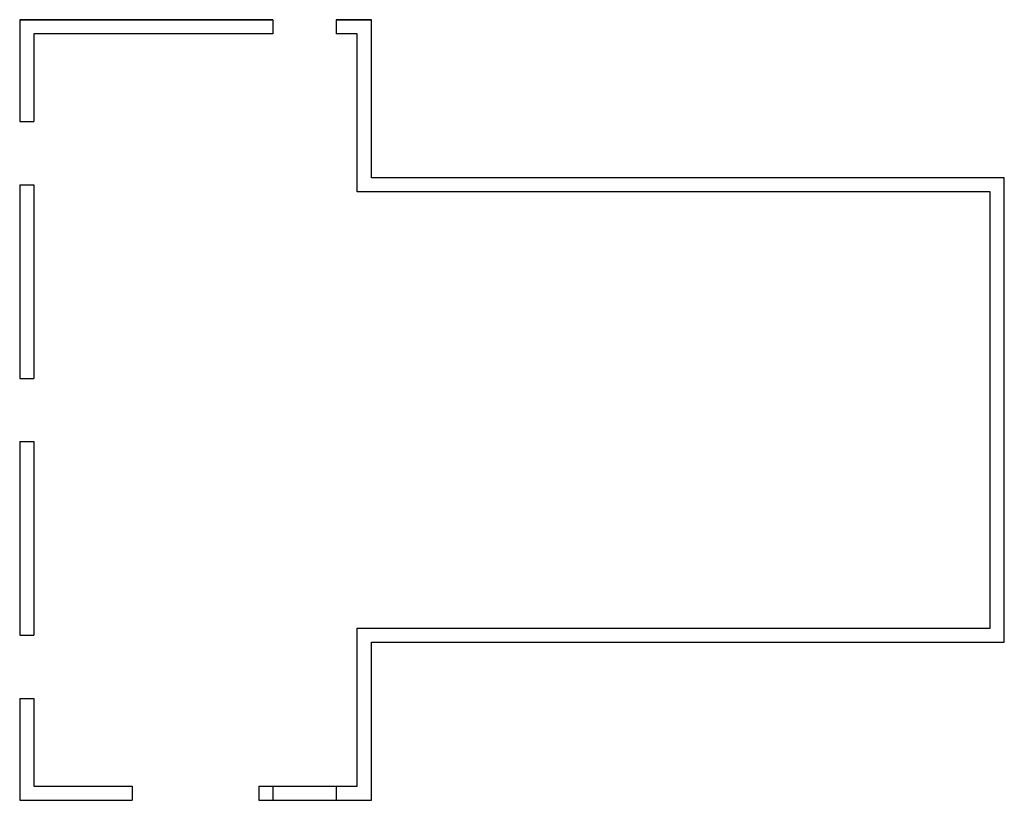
# Model space of a CAD drawing. Header units: inches. Extents: x 1076 to 1636, y 460 to 904.
import ezdxf

# ---------------------------------------------------------------- set-up
doc = ezdxf.new("R2010")
doc.units = ezdxf.units.IN
doc.header["$MEASUREMENT"] = 0

msp = doc.modelspace()

# ---------------------------------------------------------------- linework, layer by layer
for p, q in [((1220.42, 904.49), (1076.42, 904.49)), ((1076.42, 904.49), (1076.42, 846.49)), ((1076.42, 904.49), (1220.42, 904.49)), ((1220.42, 904.49), (1220.42, 896.49)), ((1276.42, 904.49), (1256.42, 904.49)), ((1256.42, 904.49), (1256.42, 896.49)), ((1256.42, 904.49), (1276.42, 904.49)), ((1276.42, 814.49), (1276.42, 904.49)), ((1220.42, 896.49), (1084.42, 896.49)), ((1084.42, 896.49), (1084.42, 846.49)), ((1268.42, 896.49), (1256.42, 896.49)), ((1268.42, 806.49), (1268.42, 896.49)), ((1076.42, 846.49), (1084.42, 846.49)), ((1636.42, 814.49), (1276.42, 814.49)), ((1636.42, 550.49), (1636.42, 814.49)), ((1076.42, 810.49), (1076.42, 700.49)), ((1076.42, 810.49), (1084.42, 810.49)), ((1084.42, 810.49), (1084.42, 700.49)), ((1628.42, 806.49), (1268.42, 806.49)), ((1628.42, 558.49), (1628.42, 806.49)), ((1076.42, 700.49), (1084.42, 700.49)), ((1076.42, 664.49), (1076.42, 554.49)), ((1076.42, 664.49), (1084.42, 664.49)), ((1084.42, 664.49), (1084.42, 554.49)), ((1076.42, 554.49), (1084.42, 554.49)), ((1268.42, 558.49), (1628.42, 558.49)), ((1268.42, 468.49), (1268.42, 558.49)), ((1276.42, 550.49), (1636.42, 550.49)), ((1276.42, 460.49), (1276.42, 550.49)), ((1076.42, 518.49), (1076.42, 460.49)), ((1076.42, 518.49), (1084.42, 518.49)), ((1084.42, 518.49), (1084.42, 468.49)), ((1084.42, 468.49), (1140.42, 468.49)), ((1140.42, 468.49), (1140.42, 460.49)), ((1212.42, 468.49), (1212.42, 460.49)), ((1212.42, 468.49), (1268.42, 468.49)), ((1220.42, 468.49), (1220.42, 460.49)), ((1256.42, 468.49), (1256.42, 460.49)), ((1076.42, 460.49), (1140.42, 460.49)), ((1212.42, 460.49), (1276.42, 460.49))]:
    msp.add_line(p, q)

doc.saveas('drawing.dxf')
